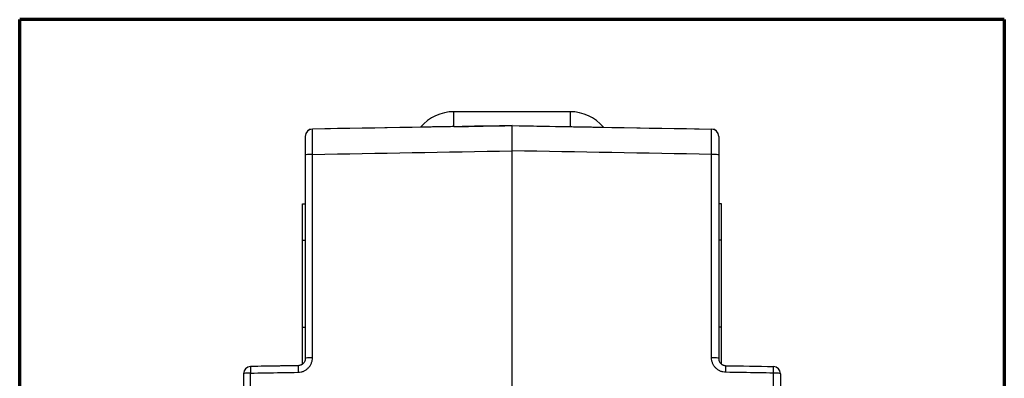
# Model space of a CAD drawing. Header units: millimetres. Extents: x 32 to 399, y 27 to 270.
# Tile 4 of 10: x 32 to 100, y 177 to 202. Entities that reach past the tile are written whole.
import ezdxf

# ---------------------------------------------------------------- set-up
doc = ezdxf.new("R2010")
doc.units = ezdxf.units.MM
doc.layers.add('1', color=7, linetype='Continuous', true_color=0xffffff)

msp = doc.modelspace()

# ---------------------------------------------------------------- linework, layer by layer
at = {"layer": '1', "color": 8, "linetype": 'Continuous', "lineweight": 70}
for p, q in [((31.706, 95.273), (31.706, 201.727)), ((99.544, 201.727), (31.706, 201.727)), ((99.544, 201.727), (99.544, 95.273))]:
    msp.add_line(p, q, dxfattribs=at)
at = {"layer": '1', "color": 18, "linetype": 'Continuous', "lineweight": 25}
for p, q in [((69.626, 195.377), (61.626, 195.377)), ((61.626, 194.349), (61.626, 195.377)), ((69.626, 195.377), (69.626, 194.348)), ((59.335, 194.314), (51.876, 194.183)), ((51.876, 194.178), (51.876, 194.183)), ((65.625, 194.418), (65.625, 194.418)), ((71.917, 194.313), (77.028, 194.224)), ((77.028, 194.224), (79.374, 194.183)), ((79.374, 194.178), (79.374, 194.183)), ((65.625, 163.774), (65.625, 192.677)), ((51.385, 192.371), (51.385, 178.358)), ((51.876, 178.404), (51.876, 192.436)), ((79.374, 178.404), (79.374, 192.436)), ((79.865, 192.371), (79.865, 178.358)), ((51.185, 189.014), (51.185, 189.015)), ((51.185, 189.015), (51.385, 189.015)), ((51.185, 186.513), (51.185, 189.014)), ((51.185, 189.014), (51.385, 189.014)), ((80.065, 189.015), (79.865, 189.015)), ((80.065, 189.014), (79.865, 189.014)), ((80.065, 189.014), (80.065, 189.015)), ((80.065, 186.513), (80.065, 189.014)), ((51.185, 180.513), (51.185, 186.513)), ((51.185, 186.513), (51.385, 186.513)), ((80.065, 186.513), (79.865, 186.513)), ((80.065, 180.513), (80.065, 186.513)), ((51.185, 178.014), (51.185, 180.513)), ((51.185, 180.513), (51.385, 180.513)), ((80.065, 180.513), (79.865, 180.513)), ((80.065, 178.014), (80.065, 180.513)), ((51.185, 178.014), (51.248, 178.014)), ((51.185, 178.014), (51.248, 178.014)), ((80.002, 178.014), (80.065, 178.014)), ((80.065, 178.014), (80.002, 178.014)), ((47.125, 177.301), (47.125, 163.603)), ((47.616, 163.513), (47.616, 177.346)), ((83.634, 163.513), (83.634, 177.346)), ((84.125, 177.301), (84.125, 163.603))]:
    msp.add_line(p, q, dxfattribs=at)
for centre, start, end in [((61.626, 192.377), 90, 139.94825), ((69.626, 192.377), 40.09182, 90)]:
    msp.add_arc(centre, 3, start, end, dxfattribs=at)
for centre, major_axis, ratio, start_param, end_param in [((51.885, 193.683), (0, -0.5), 1, 3.159046, 4.712389), ((51.885, 193.678), (0.5, 0), 1, 1.58825, 3.141593), ((-1012.695, 175.597), (1133.156, 19.779), 0.000003, 5.959527, 5.970813), ((1160.202, 175.314), (-1149.435, 20.063), 0.000003, 0.310195, 0.321402), ((79.365, 193.683), (0, -0.5), 1, 1.570796, 3.124139), ((79.365, 193.678), (-0.5, 0), 1, 3.141593, 4.694936), ((51.885, 192.371), (0.5, 0), 0.128908, 1.58825, 3.141593), ((79.365, 192.371), (-0.5, 0), 0.128908, 3.141593, 4.694936), ((47.625, 177.301), (0.5, 0), 1, 1.58825, 3.141593), ((47.625, 177.301), (0.009, -0.5), 0.015964, 3.141417, 4.623245), ((50.902, 177.358), (0.009, -0.5), 0.015962, 3.141417, 4.623106), ((51.885, 178.358), (0.5, 0), 0.091549, 1.58825, 3.141593), ((79.365, 178.358), (-0.5, 0), 0.091549, 3.141593, 4.694936), ((80.348, 177.358), (-0.009, -0.5), 0.015962, 1.66008, 3.141768), ((83.625, 177.301), (-0.5, 0), 1, 3.141593, 4.694936), ((83.625, 177.301), (-0.009, -0.5), 0.015964, 1.65994, 3.141768), ((47.625, 177.301), (-0.5, 0), 0.088748, 4.729842, 6.283185), ((83.625, 177.301), (0.5, 0), 0.088748, 0, 1.553343)]:
    msp.add_ellipse(centre, major_axis=major_axis, ratio=ratio, start_param=start_param, end_param=end_param, dxfattribs=at)
for points, knots in [([(51.876, 192.436), (51.876, 192.496), (51.876, 192.556), (51.875, 192.674), (51.875, 192.732), (51.875, 192.903), (51.874, 193.013), (51.874, 193.145), (51.874, 193.172), (51.874, 193.224), (51.874, 193.249), (51.874, 193.325), (51.874, 193.374), (51.873, 193.514), (51.873, 193.601), (51.873, 193.7), (51.873, 193.72), (51.873, 193.758), (51.873, 193.776), (51.873, 193.829), (51.874, 193.862), (51.874, 193.954), (51.874, 194.007), (51.874, 194.06), (51.874, 194.07), (51.874, 194.089), (51.874, 194.097), (51.875, 194.121), (51.875, 194.135), (51.875, 194.167), (51.876, 194.178), (51.876, 194.178)], [0, 0, 0, 0, 0.0625, 0.0625, 0.125, 0.125, 0.25, 0.25, 0.28125, 0.28125, 0.3125, 0.3125, 0.375, 0.375, 0.5, 0.5, 0.53125, 0.53125, 0.5625, 0.5625, 0.625, 0.625, 0.75, 0.75, 0.78125, 0.78125, 0.8125, 0.8125, 0.875, 0.875, 1, 1, 1, 1]), ([(61.626, 194.349), (61.549, 194.347), (61.473, 194.346), (61.362, 194.344), (61.325, 194.343), (61.251, 194.342), (61.215, 194.341), (61.11, 194.34), (61.043, 194.338), (60.948, 194.337), (60.917, 194.336), (60.857, 194.335), (60.828, 194.335), (60.743, 194.333), (60.69, 194.332), (60.614, 194.331), (60.59, 194.331), (60.542, 194.33), (60.519, 194.329), (60.451, 194.328), (60.409, 194.327), (60.329, 194.326), (60.292, 194.325), (60.184, 194.324), (60.12, 194.322), (60.047, 194.321), (60.033, 194.321), (60.005, 194.321), (59.964, 194.32), (59.927, 194.319), (59.855, 194.318), (59.812, 194.317), (59.734, 194.316), (59.699, 194.315), (59.635, 194.314), (59.606, 194.314), (59.554, 194.313), (59.53, 194.313), (59.466, 194.312), (59.433, 194.311), (59.4, 194.31), (59.394, 194.31), (59.383, 194.31), (59.368, 194.31), (59.356, 194.31), (59.337, 194.31), (59.331, 194.31), (59.331, 194.31), (59.331, 194.31), (59.331, 194.31)], [0, 0, 0, 0, 0.031247, 0.031247, 0.046871, 0.046871, 0.062495, 0.062495, 0.093742, 0.093742, 0.109366, 0.109366, 0.124989, 0.124989, 0.156237, 0.156237, 0.17186, 0.17186, 0.187484, 0.187484, 0.218731, 0.218731, 0.249979, 0.249979, 0.312474, 0.312474, 0.328097, 0.328097, 0.343721, 0.374968, 0.374968, 0.437463, 0.437463, 0.499958, 0.499958, 0.562452, 0.562452, 0.624947, 0.624947, 0.749936, 0.749936, 0.781184, 0.781184, 0.812431, 0.874926, 0.874926, 0.999915, 0.999915, 1, 1, 1, 1]), ([(65.625, 192.677), (65.625, 192.737), (65.625, 192.796), (65.625, 192.885), (65.625, 192.914), (65.625, 192.972), (65.625, 193.001), (65.625, 193.145), (65.625, 193.255), (65.625, 193.413), (65.625, 193.465), (65.625, 193.54), (65.625, 193.565), (65.625, 193.614), (65.625, 193.638), (65.625, 193.756), (65.625, 193.843), (65.625, 193.961), (65.625, 193.998), (65.625, 194.051), (65.625, 194.069), (65.625, 194.102), (65.625, 194.118), (65.625, 194.195), (65.625, 194.247), (65.625, 194.311), (65.625, 194.329), (65.625, 194.353), (65.625, 194.361), (65.625, 194.374), (65.625, 194.38), (65.625, 194.407), (65.625, 194.418), (65.625, 194.418)], [0, 0, 0, 0, 0.0625, 0.0625, 0.09375, 0.09375, 0.125, 0.125, 0.25, 0.25, 0.3125, 0.3125, 0.34375, 0.34375, 0.375, 0.375, 0.5, 0.5, 0.5625, 0.5625, 0.59375, 0.59375, 0.625, 0.625, 0.75, 0.75, 0.8125, 0.8125, 0.84375, 0.84375, 0.875, 0.875, 1, 1, 1, 1]), ([(69.626, 194.348), (69.703, 194.347), (69.778, 194.346), (69.89, 194.344), (69.927, 194.343), (70.001, 194.342), (70.036, 194.341), (70.141, 194.34), (70.208, 194.338), (70.304, 194.337), (70.335, 194.336), (70.395, 194.335), (70.424, 194.335), (70.508, 194.333), (70.561, 194.332), (70.637, 194.331), (70.661, 194.331), (70.709, 194.33), (70.732, 194.329), (70.8, 194.328), (70.842, 194.327), (70.922, 194.326), (70.96, 194.325), (71.067, 194.324), (71.131, 194.322), (71.204, 194.321), (71.219, 194.321), (71.247, 194.32), (71.287, 194.32), (71.325, 194.319), (71.396, 194.318), (71.439, 194.317), (71.517, 194.316), (71.552, 194.315), (71.616, 194.314), (71.645, 194.314), (71.698, 194.313), (71.721, 194.313), (71.785, 194.311), (71.819, 194.311), (71.851, 194.31), (71.857, 194.31), (71.869, 194.31), (71.884, 194.31), (71.896, 194.31), (71.914, 194.31), (71.921, 194.31), (71.92, 194.31), (71.92, 194.31)], [0, 0, 0, 0, 0.031236, 0.031236, 0.046854, 0.046854, 0.062472, 0.062472, 0.093707, 0.093707, 0.109325, 0.109325, 0.124943, 0.124943, 0.156179, 0.156179, 0.171797, 0.171797, 0.187415, 0.187415, 0.218651, 0.218651, 0.249886, 0.249886, 0.312358, 0.312358, 0.327976, 0.327976, 0.343594, 0.37483, 0.37483, 0.437301, 0.437301, 0.499773, 0.499773, 0.562244, 0.562244, 0.624716, 0.624716, 0.749659, 0.749659, 0.780895, 0.780895, 0.812131, 0.874602, 0.874602, 0.999546, 1, 1, 1, 1]), ([(79.374, 192.436), (79.374, 192.496), (79.374, 192.556), (79.375, 192.674), (79.375, 192.732), (79.375, 192.903), (79.376, 193.013), (79.376, 193.145), (79.376, 193.172), (79.376, 193.224), (79.376, 193.249), (79.376, 193.325), (79.376, 193.374), (79.377, 193.514), (79.377, 193.601), (79.377, 193.7), (79.377, 193.72), (79.377, 193.758), (79.377, 193.776), (79.377, 193.829), (79.376, 193.862), (79.376, 193.954), (79.376, 194.007), (79.376, 194.06), (79.376, 194.07), (79.376, 194.089), (79.376, 194.097), (79.375, 194.121), (79.375, 194.135), (79.375, 194.167), (79.374, 194.178), (79.374, 194.178)], [0, 0, 0, 0, 0.0625, 0.0625, 0.125, 0.125, 0.25, 0.25, 0.28125, 0.28125, 0.3125, 0.3125, 0.375, 0.375, 0.5, 0.5, 0.53125, 0.53125, 0.5625, 0.5625, 0.625, 0.625, 0.75, 0.75, 0.78125, 0.78125, 0.8125, 0.8125, 0.875, 0.875, 1, 1, 1, 1]), ([(51.385, 193.678), (51.385, 193.678), (51.385, 193.67), (51.385, 193.646), (51.385, 193.636), (51.385, 193.617), (51.385, 193.611), (51.385, 193.597), (51.385, 193.589), (51.385, 193.549), (51.385, 193.51), (51.385, 193.441), (51.385, 193.416), (51.385, 193.363), (51.385, 193.335), (51.385, 193.245), (51.385, 193.18), (51.385, 193.075), (51.385, 193.038), (51.385, 192.982), (51.385, 192.962), (51.385, 192.923), (51.385, 192.904), (51.385, 192.804), (51.385, 192.722), (51.385, 192.593), (51.385, 192.55), (51.385, 192.461), (51.385, 192.416), (51.385, 192.371)], [0, 0, 0, 0, 0.125, 0.125, 0.1875, 0.1875, 0.21875, 0.21875, 0.25, 0.25, 0.375, 0.375, 0.4375, 0.4375, 0.5, 0.5, 0.625, 0.625, 0.6875, 0.6875, 0.71875, 0.71875, 0.75, 0.75, 0.875, 0.875, 0.9375, 0.9375, 1, 1, 1, 1]), ([(79.865, 193.678), (79.865, 193.678), (79.865, 193.67), (79.865, 193.646), (79.865, 193.636), (79.865, 193.617), (79.865, 193.611), (79.865, 193.597), (79.865, 193.589), (79.865, 193.549), (79.865, 193.51), (79.865, 193.441), (79.865, 193.416), (79.865, 193.363), (79.865, 193.335), (79.865, 193.245), (79.865, 193.18), (79.865, 193.075), (79.865, 193.038), (79.865, 192.982), (79.865, 192.962), (79.865, 192.923), (79.865, 192.904), (79.865, 192.804), (79.865, 192.722), (79.865, 192.593), (79.865, 192.55), (79.865, 192.461), (79.865, 192.416), (79.865, 192.371)], [0, 0, 0, 0, 0.125, 0.125, 0.1875, 0.1875, 0.21875, 0.21875, 0.25, 0.25, 0.375, 0.375, 0.4375, 0.4375, 0.5, 0.5, 0.625, 0.625, 0.6875, 0.6875, 0.71875, 0.71875, 0.75, 0.75, 0.875, 0.875, 0.9375, 0.9375, 1, 1, 1, 1]), ([(50.894, 177.403), (50.959, 177.404), (51.024, 177.411), (51.12, 177.432), (51.151, 177.441), (51.213, 177.461), (51.273, 177.483), (51.331, 177.512), (51.388, 177.543), (51.416, 177.56), (51.496, 177.616), (51.546, 177.657), (51.613, 177.726), (51.635, 177.751), (51.676, 177.802), (51.695, 177.828), (51.748, 177.909), (51.778, 177.966), (51.814, 178.056), (51.825, 178.087), (51.844, 178.149), (51.851, 178.18), (51.87, 178.275), (51.876, 178.339), (51.876, 178.404)], [0, 0, 0, 0, 0.125, 0.125, 0.1875, 0.1875, 0.25, 0.3125, 0.3125, 0.375, 0.375, 0.5, 0.5, 0.5625, 0.5625, 0.625, 0.625, 0.75, 0.75, 0.8125, 0.8125, 0.875, 0.875, 1, 1, 1, 1]), ([(51.385, 178.358), (51.385, 178.326), (51.382, 178.294), (51.373, 178.247), (51.369, 178.232), (51.36, 178.201), (51.354, 178.185), (51.336, 178.14), (51.321, 178.112), (51.295, 178.072), (51.286, 178.058), (51.265, 178.033), (51.254, 178.021), (51.221, 177.986), (51.196, 177.965), (51.156, 177.938), (51.142, 177.929), (51.113, 177.913), (51.099, 177.906), (51.054, 177.887), (51.023, 177.877), (50.959, 177.863), (50.927, 177.859), (50.894, 177.858)], [0, 0, 0, 0, 0.125, 0.125, 0.1875, 0.1875, 0.25, 0.25, 0.375, 0.375, 0.4375, 0.4375, 0.5, 0.5, 0.625, 0.625, 0.6875, 0.6875, 0.75, 0.75, 0.875, 0.875, 1, 1, 1, 1]), ([(80.356, 177.403), (80.291, 177.404), (80.226, 177.411), (80.13, 177.432), (80.099, 177.441), (80.037, 177.461), (79.977, 177.483), (79.919, 177.512), (79.862, 177.543), (79.834, 177.56), (79.754, 177.616), (79.704, 177.657), (79.637, 177.726), (79.615, 177.751), (79.574, 177.802), (79.555, 177.828), (79.502, 177.909), (79.472, 177.966), (79.436, 178.056), (79.425, 178.087), (79.406, 178.149), (79.399, 178.18), (79.38, 178.275), (79.374, 178.339), (79.374, 178.404)], [0, 0, 0, 0, 0.125, 0.125, 0.1875, 0.1875, 0.25, 0.3125, 0.3125, 0.375, 0.375, 0.5, 0.5, 0.5625, 0.5625, 0.625, 0.625, 0.75, 0.75, 0.8125, 0.8125, 0.875, 0.875, 1, 1, 1, 1]), ([(79.865, 178.358), (79.865, 178.326), (79.868, 178.294), (79.877, 178.247), (79.881, 178.232), (79.89, 178.201), (79.896, 178.185), (79.914, 178.14), (79.929, 178.112), (79.955, 178.072), (79.964, 178.058), (79.985, 178.033), (79.996, 178.021), (80.029, 177.986), (80.054, 177.965), (80.094, 177.938), (80.108, 177.929), (80.137, 177.913), (80.151, 177.906), (80.196, 177.887), (80.227, 177.877), (80.291, 177.863), (80.323, 177.859), (80.356, 177.858)], [0, 0, 0, 0, 0.125, 0.125, 0.1875, 0.1875, 0.25, 0.25, 0.375, 0.375, 0.4375, 0.4375, 0.5, 0.5, 0.625, 0.625, 0.6875, 0.6875, 0.75, 0.75, 0.875, 0.875, 1, 1, 1, 1]), ([(47.616, 177.346), (47.95, 177.351), (48.283, 177.357), (49.375, 177.376), (50.134, 177.39), (50.894, 177.403)], [0, 0, 0, 0, 0.30503, 0.30503, 1, 1, 1, 1]), ([(83.634, 177.346), (83.3, 177.351), (82.967, 177.357), (81.875, 177.376), (81.116, 177.39), (80.356, 177.403)], [0, 0, 0, 0, 0.30503, 0.30503, 1, 1, 1, 1])]:
    msp.add_open_spline(points, degree=3, knots=knots, dxfattribs=at)
for points, degree in [([(65.625, 194.418), (61.042, 194.338), (56.459, 194.258), (51.876, 194.178)], 3), ([(65.625, 194.418), (70.208, 194.338), (74.791, 194.258), (79.374, 194.178)], 3), ([(51.876, 192.436), (56.459, 192.516), (61.042, 192.597), (65.625, 192.677)], 3), ([(79.374, 192.436), (74.791, 192.516), (70.208, 192.597), (65.625, 192.677)], 3), ([(48.6, 177.818), (48.272, 177.813), (47.944, 177.807), (47.616, 177.801)], 3), ([(50.894, 177.858), (48.599, 177.818)], 1), ([(50.894, 177.858), (50.129, 177.845), (49.364, 177.832), (48.6, 177.818)], 3), ([(80.356, 177.858), (81.449, 177.839), (82.541, 177.82), (83.634, 177.801)], 3)]:
    msp.add_open_spline(points, degree=degree, dxfattribs=at)

doc.saveas('drawing.dxf')
